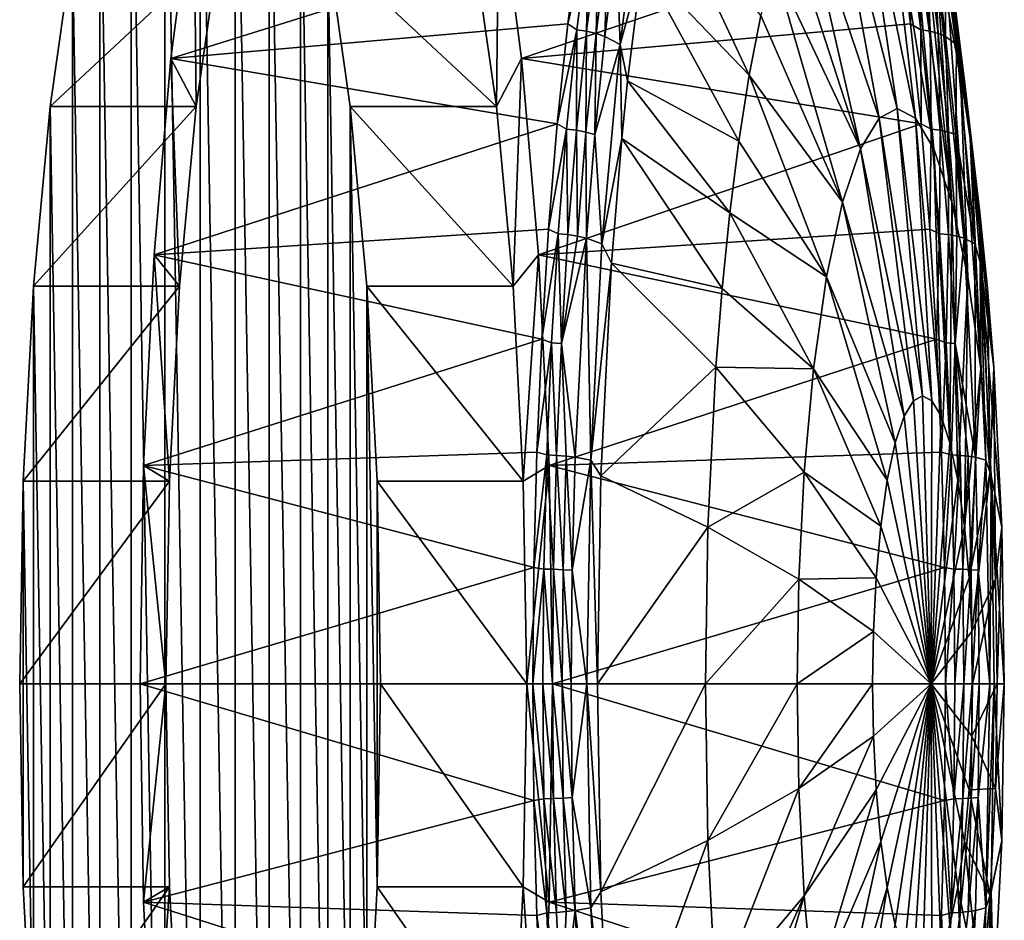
# Model space of a CAD drawing. Header units: metres. Extents: x 97 to 305, y 310 to 390.
# Tile 3 of 5: x 97 to 130, y 342 to 372. Entities that reach past the tile are written whole.
import ezdxf

# ---------------------------------------------------------------- set-up
doc = ezdxf.new("R2010")
doc.units = ezdxf.units.M

msp = doc.modelspace()

# ---------------------------------------------------------------- linework, layer by layer
at = {"layer": 'None'}
for points in [[(101.975983, 384.327484, -96.275574), (103.161682, 385, -103), (103.161682, 315, -103)], [(103.161682, 385, -103), (104.347374, 315.672516, -109.724426), (103.161682, 315, -103)], [(103.161682, 385, -103), (104.347374, 384.327484, -109.724426), (104.347374, 315.672516, -109.724426)], [(100.835846, 382.335785, -89.809563), (101.975983, 384.327484, -96.275574), (101.975983, 315.672516, -96.275574)], [(101.975983, 384.327484, -96.275574), (103.161682, 315, -103), (101.975983, 315.672516, -96.275574)], [(104.347374, 384.327484, -109.724426), (105.487511, 317.664215, -116.190437), (104.347374, 315.672516, -109.724426)], [(104.347374, 384.327484, -109.724426), (105.487511, 382.335785, -116.190437), (105.487511, 317.664215, -116.190437)], [(99.785095, 379.10144, -83.850456), (100.835846, 382.335785, -89.809563), (100.835846, 317.664215, -89.809563)], [(100.835846, 382.335785, -89.809563), (101.975983, 315.672516, -96.275574), (100.835846, 317.664215, -89.809563)], [(105.487511, 382.335785, -116.190437), (106.538261, 320.89856, -122.149544), (105.487511, 317.664215, -116.190437)], [(105.487511, 382.335785, -116.190437), (106.538261, 379.10144, -122.149544), (106.538261, 320.89856, -122.149544)], [(128.774582, 370.495148, -119.295067), (127.442863, 379.868835, -123.342728), (128.388, 372.502197, -117.102623)], [(128.774582, 370.495148, -119.295067), (127.955963, 377.204895, -126.252663), (127.442863, 379.868835, -123.342728)], [(98.864105, 374.748749, -78.627251), (99.785095, 379.10144, -83.850456), (99.785095, 320.89856, -83.850456)], [(99.785095, 379.10144, -83.850456), (100.835846, 317.664215, -89.809563), (99.785095, 320.89856, -83.850456)], [(106.538261, 379.10144, -122.149544), (107.459251, 325.251251, -127.372749), (106.538261, 320.89856, -122.149544)], [(106.538261, 379.10144, -122.149544), (107.459251, 374.748749, -127.372749), (107.459251, 325.251251, -127.372749)], [(126.640305, 369.374969, -98.860085), (125.215637, 378.984497, -99.11129), (124.299805, 378.50061, -93.917305)], [(127.252502, 369.051514, -102.332054), (125.215637, 378.984497, -99.11129), (126.640305, 369.374969, -98.860085)], [(127.252502, 369.051514, -102.332054), (126.131477, 378.50061, -104.305275), (125.215637, 378.984497, -99.11129)], [(124.299805, 378.50061, -93.917305), (123.362984, 376.949463, -88.60434), (126.028099, 369.051514, -95.388115)], [(124.299805, 378.50061, -93.917305), (126.028099, 369.051514, -95.388115), (126.640305, 369.374969, -98.860085)], [(127.878731, 368.014618, -105.88356), (127.068298, 376.949463, -109.618248), (126.131477, 378.50061, -104.305275)], [(127.878731, 368.014618, -105.88356), (126.131477, 378.50061, -104.305275), (127.252502, 369.051514, -102.332054)], [(118.507805, 377.204895, -72.669495), (118.045219, 374.250061, -70.046036), (121.6567, 370.495148, -78.927521)], [(122.043282, 372.502197, -81.119957), (118.507805, 377.204895, -72.669495), (121.6567, 370.495148, -78.927521)], [(129.123108, 368.26889, -121.271645), (127.955963, 377.204895, -126.252663), (128.774582, 370.495148, -119.295067)], [(128.418549, 374.250061, -128.876129), (127.955963, 377.204895, -126.252663), (129.123108, 368.26889, -121.271645)], [(102.180168, 371.057281, -68.63974), (102.952614, 376.947815, -73.020493), (103.032303, 369.444946, -73.472443)], [(102.180168, 371.057281, -68.63974), (115.948997, 375.375732, -69.347839), (102.952614, 376.947815, -73.020493)], [(103.032303, 369.444946, -73.472443), (102.952614, 376.947815, -73.020493), (103.788147, 374.748749, -77.75901)], [(112.383293, 374.748749, -126.504509), (113.218819, 376.947815, -131.243027), (113.13913, 369.444946, -130.791077)], [(113.218819, 376.947815, -131.243027), (113.991264, 371.057281, -135.623779), (113.13913, 369.444946, -130.791077)], [(113.218819, 376.947815, -131.243027), (126.687546, 375.375732, -130.249176), (113.991264, 371.057281, -135.623779)], [(123.362984, 376.949463, -88.60434), (122.903961, 375.74646, -86.001114), (125.401878, 368.014618, -91.836609)], [(123.362984, 376.949463, -88.60434), (125.401878, 368.014618, -91.836609), (126.028099, 369.051514, -95.388115)], [(128.481354, 366.216766, -109.301186), (127.068298, 376.949463, -109.618248), (127.878731, 368.014618, -105.88356)], [(127.527321, 375.74646, -112.221474), (127.068298, 376.949463, -109.618248), (128.481354, 366.216766, -109.301186)], [(122.903961, 375.74646, -86.001114), (122.461479, 374.259888, -83.491646), (125.401878, 368.014618, -91.836609)], [(128.481354, 366.216766, -109.301186), (127.969803, 374.259888, -114.730934), (127.527321, 375.74646, -112.221474)], [(102.180168, 371.057281, -68.63974), (115.542946, 372.222809, -67.044991), (115.948997, 375.375732, -69.347839)], [(126.687546, 375.375732, -130.249176), (127.093597, 372.222809, -132.552017), (113.991264, 371.057281, -135.623779)], [(115.948997, 375.375732, -69.347839), (115.542946, 372.222809, -67.044991), (116.246384, 375.154388, -69.128754)], [(116.246384, 375.154388, -69.128754), (115.542946, 372.222809, -67.044991), (115.84803, 372.020935, -66.869576)], [(116.177773, 371.975708, -66.881065), (116.246384, 375.154388, -69.128754), (115.84803, 372.020935, -66.869576)], [(116.57531, 375.102692, -69.135605), (116.246384, 375.154388, -69.128754), (116.177773, 371.975708, -66.881065)], [(116.496933, 371.901581, -66.938866), (116.57531, 375.102692, -69.135605), (116.177773, 371.975708, -66.881065)], [(116.893127, 375.018036, -69.185799), (116.57531, 375.102692, -69.135605), (116.496933, 371.901581, -66.938866)], [(127.093597, 372.222809, -132.552017), (126.687546, 375.375732, -130.249176), (127.041931, 375.154388, -130.353333)], [(127.093597, 372.222809, -132.552017), (127.041931, 375.154388, -130.353333), (127.440285, 372.020935, -132.612503)], [(127.440285, 372.020935, -132.612503), (127.041931, 375.154388, -130.353333), (127.348671, 375.102692, -130.23439)], [(127.440285, 372.020935, -132.612503), (127.348671, 375.102692, -130.23439), (127.746208, 371.975708, -132.488922)], [(127.746208, 371.975708, -132.488922), (127.348671, 375.102692, -130.23439), (127.630157, 375.018036, -130.078522)], [(116.796822, 371.800842, -67.041069), (116.893127, 375.018036, -69.185799), (116.496933, 371.901581, -66.938866)], [(117.191193, 374.902954, -69.277664), (116.893127, 375.018036, -69.185799), (116.796822, 371.800842, -67.041069)], [(117.307281, 371.530792, -67.366676), (117.191193, 374.902954, -69.277664), (116.796822, 371.800842, -67.041069)], [(117.696762, 374.594482, -69.575569), (117.191193, 374.902954, -69.277664), (117.307281, 371.530792, -67.366676)], [(127.746208, 371.975708, -132.488922), (127.630157, 375.018036, -130.078522), (128.026352, 371.901581, -132.325455)], [(128.026352, 371.901581, -132.325455), (127.630157, 375.018036, -130.078522), (127.878822, 374.902954, -129.890259)], [(128.026352, 371.901581, -132.325455), (127.878822, 374.902954, -129.890259), (128.273193, 371.800842, -132.126846)], [(128.273193, 371.800842, -132.126846), (127.878822, 374.902954, -129.890259), (128.252014, 374.594482, -129.437393)], [(103.032303, 369.444946, -73.472443), (103.788147, 374.748749, -77.75901), (98.108269, 369.444946, -74.340683)], [(103.788147, 374.748749, -77.75901), (98.864105, 374.748749, -78.627251), (98.108269, 369.444946, -74.340683)], [(98.108269, 369.444946, -74.340683), (98.864105, 374.748749, -78.627251), (98.864105, 325.251251, -78.627251)], [(98.864105, 374.748749, -78.627251), (99.785095, 320.89856, -83.850456), (98.864105, 325.251251, -78.627251)], [(112.383293, 374.748749, -126.504509), (113.13913, 369.444946, -130.791077), (107.459251, 374.748749, -127.372749)], [(113.13913, 369.444946, -130.791077), (108.215088, 369.444946, -131.659317), (107.459251, 374.748749, -127.372749)], [(107.459251, 374.748749, -127.372749), (108.215088, 330.555054, -131.659317), (107.459251, 325.251251, -127.372749)], [(107.459251, 374.748749, -127.372749), (108.215088, 369.444946, -131.659317), (108.215088, 330.555054, -131.659317)], [(118.045219, 374.250061, -70.046036), (117.696762, 374.594482, -69.575569), (117.307281, 371.530792, -67.366676)], [(128.418549, 374.250061, -128.876129), (128.64151, 371.530792, -131.646286), (128.252014, 374.594482, -129.437393)], [(128.252014, 374.594482, -129.437393), (128.64151, 371.530792, -131.646286), (128.273193, 371.800842, -132.126846)], [(117.307281, 371.530792, -67.366676), (117.557526, 370.307709, -67.28019), (118.045219, 374.250061, -70.046036)], [(118.045219, 374.250061, -70.046036), (117.557526, 370.307709, -67.28019), (121.308174, 368.26889, -76.950943)], [(121.6567, 370.495148, -78.927521), (118.045219, 374.250061, -70.046036), (121.308174, 368.26889, -76.950943)], [(122.461479, 374.259888, -83.491646), (122.043282, 372.502197, -81.119957), (124.799255, 366.216766, -88.418983)], [(125.401878, 368.014618, -91.836609), (122.461479, 374.259888, -83.491646), (124.799255, 366.216766, -88.418983)], [(129.019318, 363.700165, -112.352119), (127.969803, 374.259888, -114.730934), (128.481354, 366.216766, -109.301186)], [(128.388, 372.502197, -117.102623), (127.969803, 374.259888, -114.730934), (129.019318, 363.700165, -112.352119)], [(128.90625, 370.307709, -131.641968), (128.418549, 374.250061, -128.876129), (129.428329, 365.860596, -123.002625)], [(128.418549, 374.250061, -128.876129), (129.123108, 368.26889, -121.271645), (129.428329, 365.860596, -123.002625)], [(128.418549, 374.250061, -128.876129), (128.90625, 370.307709, -131.641968), (128.64151, 371.530792, -131.646286)], [(124.799255, 366.216766, -88.418983), (122.043282, 372.502197, -81.119957), (121.6567, 370.495148, -78.927521)], [(129.019318, 363.700165, -112.352119), (128.774582, 370.495148, -119.295067), (128.388, 372.502197, -117.102623)], [(115.192513, 368.855865, -65.057587), (115.542946, 372.222809, -67.044991), (102.180168, 371.057281, -68.63974)], [(113.991264, 371.057281, -135.623779), (127.093597, 372.222809, -132.552017), (127.444031, 368.855865, -134.539413)], [(115.84803, 372.020935, -66.869576), (115.542946, 372.222809, -67.044991), (115.192513, 368.855865, -65.057587)], [(127.444031, 368.855865, -134.539413), (127.093597, 372.222809, -132.552017), (127.440285, 372.020935, -132.612503)], [(115.84803, 372.020935, -66.869576), (115.192513, 368.855865, -65.057587), (115.505714, 368.678986, -64.928215)], [(115.505714, 368.678986, -64.928215), (115.836159, 368.640594, -64.943703), (115.84803, 372.020935, -66.869576)], [(115.836159, 368.640594, -64.943703), (116.177773, 371.975708, -66.881065), (115.84803, 372.020935, -66.869576)], [(115.836159, 368.640594, -64.943703), (116.156471, 368.577728, -65.008026), (116.177773, 371.975708, -66.881065)], [(116.156471, 368.577728, -65.008026), (116.496933, 371.901581, -66.938866), (116.177773, 371.975708, -66.881065)], [(116.457924, 368.492279, -65.119118), (116.496933, 371.901581, -66.938866), (116.156471, 368.577728, -65.008026)], [(116.796822, 371.800842, -67.041069), (116.496933, 371.901581, -66.938866), (116.457924, 368.492279, -65.119118)], [(116.457924, 368.492279, -65.119118), (117.307281, 371.530792, -67.366676), (116.796822, 371.800842, -67.041069)], [(127.444031, 368.855865, -134.539413), (127.440285, 372.020935, -132.612503), (127.7826, 368.678986, -134.553864)], [(127.7826, 368.678986, -134.553864), (127.440285, 372.020935, -132.612503), (127.746208, 371.975708, -132.488922)], [(127.7826, 368.678986, -134.553864), (127.746208, 371.975708, -132.488922), (128.087814, 368.640594, -134.4263)], [(128.087814, 368.640594, -134.4263), (127.746208, 371.975708, -132.488922), (128.026352, 371.901581, -132.325455)], [(128.087814, 368.640594, -134.4263), (128.026352, 371.901581, -132.325455), (128.366806, 368.577728, -134.256287)], [(128.366806, 368.577728, -134.256287), (128.026352, 371.901581, -132.325455), (128.273193, 371.800842, -132.126846)], [(128.64151, 371.530792, -131.646286), (128.612091, 368.492279, -134.048798), (128.273193, 371.800842, -132.126846)], [(128.273193, 371.800842, -132.126846), (128.612091, 368.492279, -134.048798), (128.366806, 368.577728, -134.256287)], [(116.694672, 364.819702, -63.892429), (117.307281, 371.530792, -67.366676), (116.457924, 368.492279, -65.119118)], [(116.694672, 364.819702, -63.892429), (117.36055, 368.357086, -66.163094), (117.307281, 371.530792, -67.366676)], [(117.36055, 368.357086, -66.163094), (117.557526, 370.307709, -67.28019), (117.307281, 371.530792, -67.366676)], [(128.64151, 371.530792, -131.646286), (129.254105, 364.819702, -135.120544), (128.612091, 368.492279, -134.048798)], [(128.90625, 370.307709, -131.641968), (129.103226, 368.357086, -132.759064), (128.64151, 371.530792, -131.646286)], [(128.64151, 371.530792, -131.646286), (129.103226, 368.357086, -132.759064), (129.254105, 364.819702, -135.120544)], [(101.608833, 364.449677, -65.399521), (102.180168, 371.057281, -68.63974), (102.470665, 363.393921, -70.287231)], [(101.608833, 364.449677, -65.399521), (115.192513, 368.855865, -65.057587), (102.180168, 371.057281, -68.63974)], [(102.470665, 363.393921, -70.287231), (102.180168, 371.057281, -68.63974), (103.032303, 369.444946, -73.472443)], [(113.13913, 369.444946, -130.791077), (113.991264, 371.057281, -135.623779), (113.700768, 363.393921, -133.976288)], [(113.991264, 371.057281, -135.623779), (114.562599, 364.449677, -138.863998), (113.700768, 363.393921, -133.976288)], [(113.991264, 371.057281, -135.623779), (127.444031, 368.855865, -134.539413), (114.562599, 364.449677, -138.863998)], [(124.261292, 363.700165, -85.36805), (121.6567, 370.495148, -78.927521), (121.308174, 368.26889, -76.950943)], [(121.6567, 370.495148, -78.927521), (124.261292, 363.700165, -85.36805), (124.799255, 366.216766, -88.418983)], [(129.456314, 360.602173, -114.830475), (128.774582, 370.495148, -119.295067), (129.019318, 363.700165, -112.352119)], [(129.456314, 360.602173, -114.830475), (129.123108, 368.26889, -121.271645), (128.774582, 370.495148, -119.295067)], [(117.557526, 370.307709, -67.28019), (117.36055, 368.357086, -66.163094), (121.002953, 365.860596, -75.219955)], [(121.308174, 368.26889, -76.950943), (117.557526, 370.307709, -67.28019), (121.002953, 365.860596, -75.219955)], [(129.103226, 368.357086, -132.759064), (128.90625, 370.307709, -131.641968), (129.686462, 363.312439, -124.466614)], [(128.90625, 370.307709, -131.641968), (129.428329, 365.860596, -123.002625), (129.686462, 363.312439, -124.466614)], [(102.470665, 363.393921, -70.287231), (103.032303, 369.444946, -73.472443), (97.546631, 363.393921, -71.155472)], [(103.032303, 369.444946, -73.472443), (98.108269, 369.444946, -74.340683), (97.546631, 363.393921, -71.155472)], [(97.546631, 363.393921, -71.155472), (98.108269, 369.444946, -74.340683), (98.108269, 330.555054, -74.340683)], [(98.108269, 369.444946, -74.340683), (98.864105, 325.251251, -78.627251), (98.108269, 330.555054, -74.340683)], [(113.13913, 369.444946, -130.791077), (113.700768, 363.393921, -133.976288), (108.215088, 369.444946, -131.659317)], [(113.700768, 363.393921, -133.976288), (108.776726, 363.393921, -134.844528), (108.215088, 369.444946, -131.659317)], [(108.215088, 369.444946, -131.659317), (108.776726, 336.606079, -134.844528), (108.215088, 330.555054, -131.659317)], [(108.215088, 369.444946, -131.659317), (108.776726, 363.393921, -134.844528), (108.776726, 336.606079, -134.844528)], [(126.028099, 369.051514, -95.388115), (127.496735, 359.696136, -98.709076), (126.640305, 369.374969, -98.860085)], [(127.803108, 359.534271, -100.446609), (127.252502, 369.051514, -102.332054), (126.640305, 369.374969, -98.860085)], [(126.640305, 369.374969, -98.860085), (127.496735, 359.696136, -98.709076), (127.803108, 359.534271, -100.446609)], [(101.608833, 364.449677, -65.399521), (114.90107, 365.307343, -63.404755), (115.192513, 368.855865, -65.057587)], [(127.444031, 368.855865, -134.539413), (127.735474, 365.307343, -136.192245), (114.562599, 364.449677, -138.863998)], [(115.192513, 368.855865, -65.057587), (114.90107, 365.307343, -63.404755), (115.505714, 368.678986, -64.928215)], [(126.028099, 369.051514, -95.388115), (125.401878, 368.014618, -91.836609), (127.190361, 359.534271, -96.971535)], [(126.028099, 369.051514, -95.388115), (127.190361, 359.534271, -96.971535), (127.496735, 359.696136, -98.709076)], [(128.116501, 359.01535, -102.223953), (127.252502, 369.051514, -102.332054), (127.803108, 359.534271, -100.446609)], [(128.116501, 359.01535, -102.223953), (127.878731, 368.014618, -105.88356), (127.252502, 369.051514, -102.332054)], [(127.735474, 365.307343, -136.192245), (127.444031, 368.855865, -134.539413), (127.7826, 368.678986, -134.553864)], [(115.505714, 368.678986, -64.928215), (114.90107, 365.307343, -63.404755), (115.221481, 365.157074, -63.316235)], [(115.221481, 365.157074, -63.316235), (115.552505, 365.125916, -63.335026), (115.505714, 368.678986, -64.928215)], [(115.552505, 365.125916, -63.335026), (115.836159, 368.640594, -64.943703), (115.505714, 368.678986, -64.928215)], [(115.552505, 365.125916, -63.335026), (115.873779, 365.074921, -63.404785), (115.836159, 368.640594, -64.943703)], [(115.873779, 365.074921, -63.404785), (116.156471, 368.577728, -65.008026), (115.836159, 368.640594, -64.943703)], [(115.873779, 365.074921, -63.404785), (116.176529, 365.005554, -63.523243), (116.156471, 368.577728, -65.008026)], [(116.176529, 365.005554, -63.523243), (116.457924, 368.492279, -65.119118), (116.156471, 368.577728, -65.008026)], [(116.176529, 365.005554, -63.523243), (116.694672, 364.819702, -63.892429), (116.457924, 368.492279, -65.119118)], [(127.735474, 365.307343, -136.192245), (127.7826, 368.678986, -134.553864), (128.066833, 365.157074, -136.165848)], [(128.066833, 365.157074, -136.165848), (127.7826, 368.678986, -134.553864), (128.087814, 368.640594, -134.4263)], [(128.066833, 365.157074, -136.165848), (128.087814, 368.640594, -134.4263), (128.371475, 365.125916, -136.034973)], [(128.371475, 365.125916, -136.034973), (128.087814, 368.640594, -134.4263), (128.366806, 368.577728, -134.256287)], [(128.612091, 368.492279, -134.048798), (128.649506, 365.074921, -135.859543), (128.366806, 368.577728, -134.256287)], [(128.366806, 368.577728, -134.256287), (128.649506, 365.074921, -135.859543), (128.371475, 365.125916, -136.034973)], [(128.612091, 368.492279, -134.048798), (129.254105, 364.819702, -135.120544), (128.893478, 365.005554, -135.644669)], [(128.649506, 365.074921, -135.859543), (128.612091, 368.492279, -134.048798), (128.893478, 365.005554, -135.644669)], [(117.020081, 364.161591, -64.232193), (117.36055, 368.357086, -66.163094), (116.694672, 364.819702, -63.892429)], [(117.36055, 368.357086, -66.163094), (117.020081, 364.161591, -64.232193), (120.744812, 363.312439, -73.755966)], [(121.002953, 365.860596, -75.219955), (117.36055, 368.357086, -66.163094), (120.744812, 363.312439, -73.755966)], [(121.002953, 365.860596, -75.219955), (124.261292, 363.700165, -85.36805), (121.308174, 368.26889, -76.950943)], [(129.443695, 364.161591, -134.689972), (129.103226, 368.357086, -132.759064), (129.89537, 360.669037, -125.651321)], [(129.103226, 368.357086, -132.759064), (129.686462, 363.312439, -124.466614), (129.89537, 360.669037, -125.651321)], [(129.103226, 368.357086, -132.759064), (129.443695, 364.161591, -134.689972), (129.254105, 364.819702, -135.120544)], [(129.428329, 365.860596, -123.002625), (129.123108, 368.26889, -121.271645), (129.456314, 360.602173, -114.830475)], [(125.401878, 368.014618, -91.836609), (124.799255, 366.216766, -88.418983), (126.876968, 359.01535, -95.194199)], [(125.401878, 368.014618, -91.836609), (126.876968, 359.01535, -95.194199), (127.190361, 359.534271, -96.971535)], [(128.418076, 358.115631, -103.934288), (128.481354, 366.216766, -109.301186), (127.878731, 368.014618, -105.88356)], [(128.418076, 358.115631, -103.934288), (127.878731, 368.014618, -105.88356), (128.116501, 359.01535, -102.223953)], [(124.261292, 363.700165, -85.36805), (126.575386, 358.115631, -93.483856), (124.799255, 366.216766, -88.418983)], [(124.799255, 366.216766, -88.418983), (126.575386, 358.115631, -93.483856), (126.876968, 359.01535, -95.194199)], [(128.687302, 356.856201, -105.461121), (128.481354, 366.216766, -109.301186), (128.418076, 358.115631, -103.934288)], [(128.687302, 356.856201, -105.461121), (129.019318, 363.700165, -112.352119), (128.481354, 366.216766, -109.301186)], [(123.824295, 360.602173, -82.889694), (121.002953, 365.860596, -75.219955), (120.744812, 363.312439, -73.755966)], [(124.261292, 363.700165, -85.36805), (121.002953, 365.860596, -75.219955), (123.824295, 360.602173, -82.889694)], [(129.686462, 363.312439, -124.466614), (129.428329, 365.860596, -123.002625), (129.768509, 357.131836, -116.601021)], [(129.768509, 357.131836, -116.601021), (129.428329, 365.860596, -123.002625), (129.456314, 360.602173, -114.830475)], [(114.671432, 361.611389, -62.102413), (114.90107, 365.307343, -63.404755), (101.608833, 364.449677, -65.399521)], [(114.562599, 364.449677, -138.863998), (127.735474, 365.307343, -136.192245), (127.965111, 361.611389, -137.494598)], [(114.90107, 365.307343, -63.404755), (114.671432, 361.611389, -62.102413), (115.221481, 365.157074, -63.316235)], [(115.221481, 365.157074, -63.316235), (114.671432, 361.611389, -62.102413), (114.997307, 361.486542, -62.044888)], [(114.997307, 361.486542, -62.044888), (115.328796, 361.462921, -62.066292), (115.221481, 365.157074, -63.316235)], [(115.328796, 361.462921, -62.066292), (115.552505, 365.125916, -63.335026), (115.221481, 365.157074, -63.316235)], [(127.965111, 361.611389, -137.494598), (127.735474, 365.307343, -136.192245), (128.066833, 365.157074, -136.165848)], [(127.965111, 361.611389, -137.494598), (128.066833, 365.157074, -136.165848), (128.291, 361.486542, -137.437195)], [(128.291, 361.486542, -137.437195), (128.066833, 365.157074, -136.165848), (128.371475, 365.125916, -136.034973)], [(115.552505, 365.125916, -63.335026), (115.328796, 361.462921, -62.066292), (115.873779, 365.074921, -63.404785)], [(115.328796, 361.462921, -62.066292), (116.176529, 365.005554, -63.523243), (115.873779, 365.074921, -63.404785)], [(115.328796, 361.462921, -62.066292), (115.793915, 357.631134, -61.353321), (116.176529, 365.005554, -63.523243)], [(115.793915, 357.631134, -61.353321), (116.316795, 357.536621, -61.749382), (116.176529, 365.005554, -63.523243)], [(116.176529, 365.005554, -63.523243), (116.316795, 357.536621, -61.749382), (116.694672, 364.819702, -63.892429)], [(116.316795, 357.536621, -61.749382), (117.020081, 364.161591, -64.232193), (116.694672, 364.819702, -63.892429)], [(128.371475, 365.125916, -136.034973), (128.595184, 361.462921, -137.303711), (128.291, 361.486542, -137.437195)], [(128.649506, 365.074921, -135.859543), (128.595184, 361.462921, -137.303711), (128.371475, 365.125916, -136.034973)], [(128.595184, 361.462921, -137.303711), (128.649506, 365.074921, -135.859543), (128.893478, 365.005554, -135.644669)], [(128.893478, 365.005554, -135.644669), (129.276108, 357.631134, -137.814606), (128.595184, 361.462921, -137.303711)], [(129.254105, 364.819702, -135.120544), (129.276108, 357.631134, -137.814606), (128.893478, 365.005554, -135.644669)], [(129.254105, 364.819702, -135.120544), (129.443695, 364.161591, -134.689972), (129.631989, 357.536621, -137.26358)], [(129.254105, 364.819702, -135.120544), (129.631989, 357.536621, -137.26358), (129.276108, 357.631134, -137.814606)], [(101.258057, 357.349976, -63.410179), (101.608833, 364.449677, -65.399521), (102.124809, 356.828156, -68.325783)], [(101.258057, 357.349976, -63.410179), (114.671432, 361.611389, -62.102413), (101.608833, 364.449677, -65.399521)], [(102.124809, 356.828156, -68.325783), (101.608833, 364.449677, -65.399521), (102.470665, 363.393921, -70.287231)], [(113.700768, 363.393921, -133.976288), (114.562599, 364.449677, -138.863998), (114.046623, 356.828156, -135.937729)], [(114.562599, 364.449677, -138.863998), (114.913376, 357.349976, -140.853348), (114.046623, 356.828156, -135.937729)], [(114.562599, 364.449677, -138.863998), (127.965111, 361.611389, -137.494598), (114.913376, 357.349976, -140.853348)], [(116.316795, 357.536621, -61.749382), (116.662567, 357.000977, -62.204643), (117.020081, 364.161591, -64.232193)], [(117.020081, 364.161591, -64.232193), (116.662567, 357.000977, -62.204643), (120.535919, 360.669037, -72.571266)], [(120.744812, 363.312439, -73.755966), (117.020081, 364.161591, -64.232193), (120.535919, 360.669037, -72.571266)], [(129.801208, 357.000977, -136.717514), (129.443695, 364.161591, -134.689972), (130.164719, 355.274109, -127.178917)], [(129.443695, 364.161591, -134.689972), (129.89537, 360.669037, -125.651321), (130.164719, 355.274109, -127.178917)], [(129.443695, 364.161591, -134.689972), (129.801208, 357.000977, -136.717514), (129.631989, 357.536621, -137.26358)], [(126.306168, 356.856201, -91.957024), (124.261292, 363.700165, -85.36805), (123.824295, 360.602173, -82.889694)], [(126.575386, 358.115631, -93.483856), (124.261292, 363.700165, -85.36805), (126.306168, 356.856201, -91.957024)], [(128.906006, 355.305817, -106.701408), (129.019318, 363.700165, -112.352119), (128.687302, 356.856201, -105.461121)], [(128.906006, 355.305817, -106.701408), (129.456314, 360.602173, -114.830475), (129.019318, 363.700165, -112.352119)], [(102.124809, 356.828156, -68.325783), (102.470665, 363.393921, -70.287231), (97.200775, 356.828156, -69.194023)], [(102.470665, 363.393921, -70.287231), (97.546631, 363.393921, -71.155472), (97.200775, 356.828156, -69.194023)], [(97.200775, 356.828156, -69.194023), (97.546631, 363.393921, -71.155472), (97.546631, 336.606079, -71.155472)], [(97.546631, 363.393921, -71.155472), (98.108269, 330.555054, -74.340683), (97.546631, 336.606079, -71.155472)], [(113.700768, 363.393921, -133.976288), (114.046623, 356.828156, -135.937729), (108.776726, 363.393921, -134.844528)], [(114.046623, 356.828156, -135.937729), (109.122581, 356.828156, -136.805969), (108.776726, 363.393921, -134.844528)], [(108.776726, 363.393921, -134.844528), (109.122581, 343.171844, -136.805969), (108.776726, 336.606079, -134.844528)], [(108.776726, 363.393921, -134.844528), (109.122581, 356.828156, -136.805969), (109.122581, 343.171844, -136.805969)], [(120.744812, 363.312439, -73.755966), (120.535919, 360.669037, -72.571266), (123.824295, 360.602173, -82.889694)], [(129.89537, 360.669037, -125.651321), (129.686462, 363.312439, -124.466614), (129.768509, 357.131836, -116.601021)], [(114.505806, 357.803619, -61.163105), (114.671432, 361.611389, -62.102413), (101.258057, 357.349976, -63.410179)], [(114.671432, 361.611389, -62.102413), (114.505806, 357.803619, -61.163105), (114.997307, 361.486542, -62.044888)], [(127.965111, 361.611389, -137.494598), (128.130737, 357.803619, -138.433899), (114.913376, 357.349976, -140.853348)], [(128.130737, 357.803619, -138.433899), (127.965111, 361.611389, -137.494598), (128.291, 361.486542, -137.437195)], [(114.997307, 361.486542, -62.044888), (114.505806, 357.803619, -61.163105), (114.834999, 357.708191, -61.124401)], [(114.834999, 357.708191, -61.124401), (115.166824, 357.692352, -61.147697), (114.997307, 361.486542, -62.044888)], [(115.166824, 357.692352, -61.147697), (115.328796, 361.462921, -62.066292), (114.997307, 361.486542, -62.044888)], [(115.166824, 357.692352, -61.147697), (115.489395, 357.666412, -61.224831), (115.328796, 361.462921, -62.066292)], [(115.489395, 357.666412, -61.224831), (115.793915, 357.631134, -61.353321), (115.328796, 361.462921, -62.066292)], [(128.291, 361.486542, -137.437195), (128.453308, 357.708191, -138.357681), (128.130737, 357.803619, -138.433899)], [(128.595184, 361.462921, -137.303711), (128.453308, 357.708191, -138.357681), (128.291, 361.486542, -137.437195)], [(128.595184, 361.462921, -137.303711), (128.757156, 357.692352, -138.222305), (128.453308, 357.708191, -138.357681)], [(129.276108, 357.631134, -137.814606), (129.03389, 357.666412, -138.03949), (128.595184, 361.462921, -137.303711)], [(128.595184, 361.462921, -137.303711), (129.03389, 357.666412, -138.03949), (128.757156, 357.692352, -138.222305)], [(120.535919, 360.669037, -72.571266), (116.662567, 357.000977, -62.204643), (120.266563, 355.274109, -71.043663)], [(123.5121, 357.131836, -81.119148), (120.535919, 360.669037, -72.571266), (120.266563, 355.274109, -71.043663)], [(123.824295, 360.602173, -82.889694), (120.535919, 360.669037, -72.571266), (123.5121, 357.131836, -81.119148)], [(126.087471, 355.305817, -90.716736), (123.824295, 360.602173, -82.889694), (123.5121, 357.131836, -81.119148)], [(126.306168, 356.856201, -91.957024), (123.824295, 360.602173, -82.889694), (126.087471, 355.305817, -90.716736)], [(129.062241, 353.569092, -107.587471), (129.456314, 360.602173, -114.830475), (128.906006, 355.305817, -106.701408)], [(129.768509, 357.131836, -116.601021), (129.456314, 360.602173, -114.830475), (129.062241, 353.569092, -107.587471)], [(129.89537, 360.669037, -125.651321), (129.768509, 357.131836, -116.601021), (129.948563, 353.525543, -117.622162)], [(130.164719, 355.274109, -127.178917), (129.89537, 360.669037, -125.651321), (129.948563, 353.525543, -117.622162)], [(127.190361, 359.534271, -96.971535), (126.876968, 359.01535, -95.194199), (127.781876, 350, -98.658798)], [(127.190361, 359.534271, -96.971535), (127.781876, 350, -98.658798), (127.496735, 359.696136, -98.709076)], [(127.496735, 359.696136, -98.709076), (127.781876, 350, -98.658798), (127.803108, 359.534271, -100.446609)], [(127.781876, 350, -98.658798), (128.116501, 359.01535, -102.223953), (127.803108, 359.534271, -100.446609)], [(126.876968, 359.01535, -95.194199), (126.575386, 358.115631, -93.483856), (127.781876, 350, -98.658798)], [(127.781876, 350, -98.658798), (128.418076, 358.115631, -103.934288), (128.116501, 359.01535, -102.223953)], [(127.781876, 350, -98.658798), (126.575386, 358.115631, -93.483856), (126.306168, 356.856201, -91.957024)], [(127.781876, 350, -98.658798), (128.687302, 356.856201, -105.461121), (128.418076, 358.115631, -103.934288)], [(114.405792, 353.920685, -60.595879), (114.505806, 357.803619, -61.163105), (101.258057, 357.349976, -63.410179)], [(114.505806, 357.803619, -61.163105), (114.405792, 353.920685, -60.595879), (114.834999, 357.708191, -61.124401)], [(114.834999, 357.708191, -61.124401), (114.405792, 353.920685, -60.595879), (114.736328, 353.865021, -60.564777)], [(114.736328, 353.865021, -60.564777), (115.068352, 353.857086, -60.589226), (114.834999, 357.708191, -61.124401)], [(115.068352, 353.857086, -60.589226), (115.166824, 357.692352, -61.147697), (114.834999, 357.708191, -61.124401)], [(114.913376, 357.349976, -140.853348), (128.130737, 357.803619, -138.433899), (128.230743, 353.920685, -139.001129)], [(115.068352, 353.857086, -60.589226), (115.391251, 353.844086, -60.66824), (115.166824, 357.692352, -61.147697)], [(115.391251, 353.844086, -60.66824), (115.489395, 357.666412, -61.224831), (115.166824, 357.692352, -61.147697)], [(115.391251, 353.844086, -60.66824), (115.696228, 353.826385, -60.79929), (115.489395, 357.666412, -61.224831)], [(115.696228, 353.826385, -60.79929), (115.793915, 357.631134, -61.353321), (115.489395, 357.666412, -61.224831)], [(115.696228, 353.826385, -60.79929), (116.316795, 357.536621, -61.749382), (115.793915, 357.631134, -61.353321)], [(116.187775, 350, -61.017654), (116.316795, 357.536621, -61.749382), (115.696228, 353.826385, -60.79929)], [(116.187775, 350, -61.017654), (116.551025, 350, -61.57206), (116.316795, 357.536621, -61.749382)], [(116.551025, 350, -61.57206), (116.662567, 357.000977, -62.204643), (116.316795, 357.536621, -61.749382)], [(128.453308, 357.708191, -138.357681), (128.230743, 353.920685, -139.001129), (128.130737, 357.803619, -138.433899)], [(128.453308, 357.708191, -138.357681), (128.551987, 353.865021, -138.917297), (128.230743, 353.920685, -139.001129)], [(128.757156, 357.692352, -138.222305), (128.551987, 353.865021, -138.917297), (128.453308, 357.708191, -138.357681)], [(128.757156, 357.692352, -138.222305), (128.855621, 353.857086, -138.780777), (128.551987, 353.865021, -138.917297)], [(129.03389, 357.666412, -138.03949), (128.855621, 353.857086, -138.780777), (128.757156, 357.692352, -138.222305)], [(129.03389, 357.666412, -138.03949), (129.132034, 353.844086, -138.596085), (128.855621, 353.857086, -138.780777)], [(129.03389, 357.666412, -138.03949), (129.276108, 357.631134, -137.814606), (129.132034, 353.844086, -138.596085)], [(129.276108, 357.631134, -137.814606), (129.373795, 353.826385, -138.368622), (129.132034, 353.844086, -138.596085)], [(129.631989, 357.536621, -137.26358), (129.373795, 353.826385, -138.368622), (129.276108, 357.631134, -137.814606)], [(129.631989, 357.536621, -137.26358), (129.761017, 350, -137.995316), (129.373795, 353.826385, -138.368622)], [(129.631989, 357.536621, -137.26358), (129.801208, 357.000977, -136.717514), (129.761017, 350, -137.995316)], [(101.139793, 350, -62.739449), (101.258057, 357.349976, -63.410179), (102.008034, 350, -67.66349)], [(114.405792, 353.920685, -60.595879), (101.258057, 357.349976, -63.410179), (101.139793, 350, -62.739449)], [(102.008034, 350, -67.66349), (101.258057, 357.349976, -63.410179), (102.124809, 356.828156, -68.325783)], [(114.046623, 356.828156, -135.937729), (114.913376, 357.349976, -140.853348), (114.163406, 350, -136.600037)], [(114.913376, 357.349976, -140.853348), (115.031647, 350, -141.524063), (114.163406, 350, -136.600037)], [(115.031647, 350, -141.524063), (114.913376, 357.349976, -140.853348), (128.230743, 353.920685, -139.001129)], [(116.662567, 357.000977, -62.204643), (116.551025, 350, -61.57206), (120.266563, 355.274109, -71.043663)], [(120.266563, 355.274109, -71.043663), (123.332047, 353.525543, -80.098007), (123.5121, 357.131836, -81.119148)], [(123.332047, 353.525543, -80.098007), (125.931236, 353.569092, -89.830673), (123.5121, 357.131836, -81.119148)], [(123.5121, 357.131836, -81.119148), (125.931236, 353.569092, -89.830673), (126.087471, 355.305817, -90.716736)], [(127.781876, 350, -98.658798), (126.306168, 356.856201, -91.957024), (126.087471, 355.305817, -90.716736)], [(127.781876, 350, -98.658798), (128.906006, 355.305817, -106.701408), (128.687302, 356.856201, -105.461121)], [(129.768509, 357.131836, -116.601021), (129.062241, 353.569092, -107.587471), (129.152344, 351.764343, -108.098495)], [(129.948563, 353.525543, -117.622162), (129.768509, 357.131836, -116.601021), (129.152344, 351.764343, -108.098495)], [(129.801208, 357.000977, -136.717514), (129.912735, 350, -137.350098), (129.761017, 350, -137.995316)], [(129.912735, 350, -137.350098), (129.801208, 357.000977, -136.717514), (130.248749, 350, -127.655457)], [(129.801208, 357.000977, -136.717514), (130.164719, 355.274109, -127.178917), (130.248749, 350, -127.655457)], [(102.008034, 350, -67.66349), (102.124809, 356.828156, -68.325783), (97.083992, 350, -68.531731)], [(102.124809, 356.828156, -68.325783), (97.200775, 356.828156, -69.194023), (97.083992, 350, -68.531731)], [(97.083992, 350, -68.531731), (97.200775, 356.828156, -69.194023), (97.200775, 343.171844, -69.194023)], [(97.200775, 356.828156, -69.194023), (97.546631, 336.606079, -71.155472), (97.200775, 343.171844, -69.194023)], [(114.046623, 356.828156, -135.937729), (114.163406, 350, -136.600037), (109.122581, 356.828156, -136.805969)], [(114.163406, 350, -136.600037), (109.239365, 350, -137.468277), (109.122581, 356.828156, -136.805969)], [(109.122581, 356.828156, -136.805969), (109.239365, 350, -137.468277), (109.122581, 343.171844, -136.805969)], [(120.266563, 355.274109, -71.043663), (116.551025, 350, -61.57206), (120.182533, 350, -70.567131)], [(120.266563, 355.274109, -71.043663), (120.182533, 350, -70.567131), (123.332047, 353.525543, -80.098007)], [(125.931236, 353.569092, -89.830673), (127.781876, 350, -98.658798), (126.087471, 355.305817, -90.716736)], [(127.781876, 350, -98.658798), (129.062241, 353.569092, -107.587471), (128.906006, 355.305817, -106.701408)], [(130.164719, 355.274109, -127.178917), (129.948563, 353.525543, -117.622162), (130.00473, 350, -117.940704)], [(130.248749, 350, -127.655457), (130.164719, 355.274109, -127.178917), (130.00473, 350, -117.940704)], [(114.372345, 350, -60.406193), (114.405792, 353.920685, -60.595879), (101.139793, 350, -62.739449)], [(114.405792, 353.920685, -60.595879), (114.372345, 350, -60.406193), (114.736328, 353.865021, -60.564777)], [(128.264191, 350, -139.190811), (115.031647, 350, -141.524063), (128.230743, 353.920685, -139.001129)], [(128.551987, 353.865021, -138.917297), (128.264191, 350, -139.190811), (128.230743, 353.920685, -139.001129)], [(114.736328, 353.865021, -60.564777), (114.372345, 350, -60.406193), (114.703514, 350, -60.375874)], [(114.703514, 350, -60.375874), (115.035133, 350, -60.400848), (114.736328, 353.865021, -60.564777)], [(115.035133, 350, -60.400848), (115.068352, 353.857086, -60.589226), (114.736328, 353.865021, -60.564777)], [(115.035133, 350, -60.400848), (115.358032, 350, -60.480431), (115.068352, 353.857086, -60.589226)], [(115.358032, 350, -60.480431), (115.391251, 353.844086, -60.66824), (115.068352, 353.857086, -60.589226)], [(115.358032, 350, -60.480431), (115.663277, 350, -60.612415), (115.391251, 353.844086, -60.66824)], [(115.663277, 350, -60.612415), (115.696228, 353.826385, -60.79929), (115.391251, 353.844086, -60.66824)], [(115.663277, 350, -60.612415), (116.187775, 350, -61.017654), (115.696228, 353.826385, -60.79929)], [(125.841125, 351.764343, -89.319649), (125.931236, 353.569092, -89.830673), (123.332047, 353.525543, -80.098007)], [(125.841125, 351.764343, -89.319649), (127.781876, 350, -98.658798), (125.931236, 353.569092, -89.830673)], [(129.152344, 351.764343, -108.098495), (129.062241, 353.569092, -107.587471), (127.781876, 350, -98.658798)], [(128.58577, 350, -139.106033), (128.264191, 350, -139.190811), (128.551987, 353.865021, -138.917297)], [(128.855621, 353.857086, -138.780777), (128.58577, 350, -139.106033), (128.551987, 353.865021, -138.917297)], [(128.88884, 350, -138.969147), (128.58577, 350, -139.106033), (128.855621, 353.857086, -138.780777)], [(129.132034, 353.844086, -138.596085), (128.88884, 350, -138.969147), (128.855621, 353.857086, -138.780777)], [(129.165054, 350, -138.783936), (128.88884, 350, -138.969147), (129.132034, 353.844086, -138.596085)], [(129.373795, 353.826385, -138.368622), (129.165054, 350, -138.783936), (129.132034, 353.844086, -138.596085)], [(129.373795, 353.826385, -138.368622), (129.406738, 350, -138.555496), (129.165054, 350, -138.783936)], [(129.761017, 350, -137.995316), (129.406738, 350, -138.555496), (129.373795, 353.826385, -138.368622)], [(120.182533, 350, -70.567131), (123.275879, 350, -79.779465), (123.332047, 353.525543, -80.098007)], [(123.332047, 353.525543, -80.098007), (123.275879, 350, -79.779465), (125.841125, 351.764343, -89.319649)], [(129.948563, 353.525543, -117.622162), (129.152344, 351.764343, -108.098495), (129.18045, 350, -108.257912)], [(130.00473, 350, -117.940704), (129.948563, 353.525543, -117.622162), (129.18045, 350, -108.257912)], [(123.275879, 350, -79.779465), (125.813019, 350, -89.160233), (125.841125, 351.764343, -89.319649)], [(125.841125, 351.764343, -89.319649), (125.813019, 350, -89.160233), (127.781876, 350, -98.658798)], [(129.18045, 350, -108.257912), (129.152344, 351.764343, -108.098495), (127.781876, 350, -98.658798)], [(97.083992, 350, -68.531731), (97.200775, 343.171844, -69.194023), (102.008034, 350, -67.66349)], [(97.200775, 343.171844, -69.194023), (102.124809, 343.171844, -68.325783), (102.008034, 350, -67.66349)], [(101.258057, 342.650024, -63.410179), (101.139793, 350, -62.739449), (102.008034, 350, -67.66349)], [(114.372345, 350, -60.406193), (101.139793, 350, -62.739449), (114.405792, 346.079315, -60.595879)], [(101.139793, 350, -62.739449), (101.258057, 342.650024, -63.410179), (114.405792, 346.079315, -60.595879)], [(102.124809, 343.171844, -68.325783), (101.258057, 342.650024, -63.410179), (102.008034, 350, -67.66349)], [(109.122581, 343.171844, -136.805969), (109.239365, 350, -137.468277), (114.046623, 343.171844, -135.937729)], [(109.239365, 350, -137.468277), (114.163406, 350, -136.600037), (114.046623, 343.171844, -135.937729)], [(114.163406, 350, -136.600037), (114.913376, 342.650024, -140.853348), (114.046623, 343.171844, -135.937729)], [(114.163406, 350, -136.600037), (115.031647, 350, -141.524063), (114.913376, 342.650024, -140.853348)], [(114.703514, 350, -60.375874), (114.372345, 350, -60.406193), (114.736328, 346.134979, -60.564777)], [(114.736328, 346.134979, -60.564777), (114.372345, 350, -60.406193), (114.405792, 346.079315, -60.595879)], [(115.035133, 350, -60.400848), (114.703514, 350, -60.375874), (115.068352, 346.142914, -60.589226)], [(115.068352, 346.142914, -60.589226), (114.703514, 350, -60.375874), (114.736328, 346.134979, -60.564777)], [(114.913376, 342.650024, -140.853348), (115.031647, 350, -141.524063), (128.230743, 346.079315, -139.001129)], [(128.230743, 346.079315, -139.001129), (115.031647, 350, -141.524063), (128.264191, 350, -139.190811)], [(115.358032, 350, -60.480431), (115.035133, 350, -60.400848), (115.391251, 346.155914, -60.66824)], [(115.391251, 346.155914, -60.66824), (115.035133, 350, -60.400848), (115.068352, 346.142914, -60.589226)], [(115.696228, 346.173615, -60.79929), (115.663277, 350, -60.612415), (115.358032, 350, -60.480431)], [(115.696228, 346.173615, -60.79929), (115.358032, 350, -60.480431), (115.391251, 346.155914, -60.66824)], [(116.187775, 350, -61.017654), (115.663277, 350, -60.612415), (115.696228, 346.173615, -60.79929)], [(116.316795, 342.463379, -61.749382), (116.187775, 350, -61.017654), (115.696228, 346.173615, -60.79929)], [(116.551025, 350, -61.57206), (116.187775, 350, -61.017654), (116.662567, 342.999023, -62.204643)], [(116.187775, 350, -61.017654), (116.316795, 342.463379, -61.749382), (116.662567, 342.999023, -62.204643)], [(116.551025, 350, -61.57206), (116.662567, 342.999023, -62.204643), (120.182533, 350, -70.567131)], [(116.662567, 342.999023, -62.204643), (120.266563, 344.725891, -71.043663), (120.182533, 350, -70.567131)], [(120.182533, 350, -70.567131), (120.266563, 344.725891, -71.043663), (123.275879, 350, -79.779465)], [(120.266563, 344.725891, -71.043663), (123.332047, 346.474457, -80.098007), (123.275879, 350, -79.779465)], [(123.275879, 350, -79.779465), (123.332047, 346.474457, -80.098007), (125.813019, 350, -89.160233)], [(123.332047, 346.474457, -80.098007), (125.841125, 348.235657, -89.319649), (125.813019, 350, -89.160233)], [(125.813019, 350, -89.160233), (125.841125, 348.235657, -89.319649), (127.781876, 350, -98.658798)], [(125.841125, 348.235657, -89.319649), (125.931236, 346.430908, -89.830673), (127.781876, 350, -98.658798)], [(127.781876, 350, -98.658798), (125.931236, 346.430908, -89.830673), (126.087471, 344.694183, -90.716736)], [(127.781876, 350, -98.658798), (126.087471, 344.694183, -90.716736), (126.306168, 343.143799, -91.957024)], [(127.781876, 350, -98.658798), (126.306168, 343.143799, -91.957024), (126.575386, 341.884369, -93.483856)], [(127.781876, 350, -98.658798), (126.575386, 341.884369, -93.483856), (126.876968, 340.98465, -95.194199)], [(127.781876, 350, -98.658798), (126.876968, 340.98465, -95.194199), (127.190361, 340.465729, -96.971535)], [(127.496735, 340.303864, -98.709076), (127.781876, 350, -98.658798), (127.190361, 340.465729, -96.971535)], [(127.803108, 340.465729, -100.446609), (127.781876, 350, -98.658798), (127.496735, 340.303864, -98.709076)], [(129.152344, 348.235657, -108.098495), (129.18045, 350, -108.257912), (127.781876, 350, -98.658798)], [(127.803108, 340.465729, -100.446609), (128.116501, 340.98465, -102.223953), (127.781876, 350, -98.658798)], [(128.116501, 340.98465, -102.223953), (128.418076, 341.884369, -103.934288), (127.781876, 350, -98.658798)], [(127.781876, 350, -98.658798), (128.687302, 343.143799, -105.461121), (128.906006, 344.694183, -106.701408)], [(127.781876, 350, -98.658798), (128.418076, 341.884369, -103.934288), (128.687302, 343.143799, -105.461121)], [(129.152344, 348.235657, -108.098495), (127.781876, 350, -98.658798), (129.062241, 346.430908, -107.587471)], [(129.062241, 346.430908, -107.587471), (127.781876, 350, -98.658798), (128.906006, 344.694183, -106.701408)], [(128.230743, 346.079315, -139.001129), (128.264191, 350, -139.190811), (128.551987, 346.134979, -138.917297)], [(128.551987, 346.134979, -138.917297), (128.264191, 350, -139.190811), (128.58577, 350, -139.106033)], [(128.58577, 350, -139.106033), (128.88884, 350, -138.969147), (128.551987, 346.134979, -138.917297)], [(128.88884, 350, -138.969147), (128.855621, 346.142914, -138.780777), (128.551987, 346.134979, -138.917297)], [(128.88884, 350, -138.969147), (129.165054, 350, -138.783936), (128.855621, 346.142914, -138.780777)], [(129.165054, 350, -138.783936), (129.132034, 346.155914, -138.596085), (128.855621, 346.142914, -138.780777)], [(129.165054, 350, -138.783936), (129.406738, 350, -138.555496), (129.132034, 346.155914, -138.596085)], [(129.406738, 350, -138.555496), (129.373795, 346.173615, -138.368622), (129.132034, 346.155914, -138.596085)], [(129.948563, 346.474457, -117.622162), (130.00473, 350, -117.940704), (129.152344, 348.235657, -108.098495)], [(130.00473, 350, -117.940704), (129.18045, 350, -108.257912), (129.152344, 348.235657, -108.098495)], [(129.406738, 350, -138.555496), (129.761017, 350, -137.995316), (129.373795, 346.173615, -138.368622)], [(129.761017, 350, -137.995316), (129.631989, 342.463379, -137.26358), (129.373795, 346.173615, -138.368622)], [(129.761017, 350, -137.995316), (129.912735, 350, -137.350098), (129.631989, 342.463379, -137.26358)], [(129.912735, 350, -137.350098), (129.801208, 342.999023, -136.717514), (129.631989, 342.463379, -137.26358)], [(129.801208, 342.999023, -136.717514), (129.912735, 350, -137.350098), (130.164719, 344.725891, -127.178917)], [(129.912735, 350, -137.350098), (130.248749, 350, -127.655457), (130.164719, 344.725891, -127.178917)], [(130.164719, 344.725891, -127.178917), (130.248749, 350, -127.655457), (129.948563, 346.474457, -117.622162)], [(130.248749, 350, -127.655457), (130.00473, 350, -117.940704), (129.948563, 346.474457, -117.622162)], [(123.332047, 346.474457, -80.098007), (123.5121, 342.868164, -81.119148), (125.841125, 348.235657, -89.319649)], [(123.5121, 342.868164, -81.119148), (125.931236, 346.430908, -89.830673), (125.841125, 348.235657, -89.319649)], [(129.152344, 348.235657, -108.098495), (129.062241, 346.430908, -107.587471), (129.948563, 346.474457, -117.622162)], [(120.266563, 344.725891, -71.043663), (120.535919, 339.330963, -72.571266), (123.332047, 346.474457, -80.098007)], [(120.535919, 339.330963, -72.571266), (123.5121, 342.868164, -81.119148), (123.332047, 346.474457, -80.098007)], [(123.5121, 342.868164, -81.119148), (123.824295, 339.397827, -82.889694), (125.931236, 346.430908, -89.830673)], [(125.931236, 346.430908, -89.830673), (123.824295, 339.397827, -82.889694), (126.087471, 344.694183, -90.716736)], [(129.768509, 342.868164, -116.601021), (129.062241, 346.430908, -107.587471), (128.906006, 344.694183, -106.701408)], [(129.948563, 346.474457, -117.622162), (129.062241, 346.430908, -107.587471), (129.768509, 342.868164, -116.601021)], [(130.164719, 344.725891, -127.178917), (129.948563, 346.474457, -117.622162), (129.768509, 342.868164, -116.601021)], [(114.405792, 346.079315, -60.595879), (101.258057, 342.650024, -63.410179), (114.505806, 342.196381, -61.163105)], [(114.736328, 346.134979, -60.564777), (114.405792, 346.079315, -60.595879), (114.834999, 342.291809, -61.124401)], [(114.405792, 346.079315, -60.595879), (114.505806, 342.196381, -61.163105), (114.834999, 342.291809, -61.124401)], [(115.166824, 342.307648, -61.147697), (115.068352, 346.142914, -60.589226), (114.736328, 346.134979, -60.564777)], [(114.736328, 346.134979, -60.564777), (114.834999, 342.291809, -61.124401), (115.166824, 342.307648, -61.147697)], [(128.130737, 342.196381, -138.433899), (114.913376, 342.650024, -140.853348), (128.230743, 346.079315, -139.001129)], [(115.489395, 342.333588, -61.224831), (115.391251, 346.155914, -60.66824), (115.068352, 346.142914, -60.589226)], [(115.489395, 342.333588, -61.224831), (115.068352, 346.142914, -60.589226), (115.166824, 342.307648, -61.147697)], [(115.793915, 342.368866, -61.353321), (115.696228, 346.173615, -60.79929), (115.391251, 346.155914, -60.66824)], [(115.489395, 342.333588, -61.224831), (115.793915, 342.368866, -61.353321), (115.391251, 346.155914, -60.66824)], [(116.316795, 342.463379, -61.749382), (115.696228, 346.173615, -60.79929), (115.793915, 342.368866, -61.353321)], [(128.130737, 342.196381, -138.433899), (128.230743, 346.079315, -139.001129), (128.453308, 342.291809, -138.357681)], [(128.453308, 342.291809, -138.357681), (128.230743, 346.079315, -139.001129), (128.551987, 346.134979, -138.917297)], [(128.551987, 346.134979, -138.917297), (128.855621, 346.142914, -138.780777), (128.453308, 342.291809, -138.357681)], [(128.855621, 346.142914, -138.780777), (128.757156, 342.307648, -138.222305), (128.453308, 342.291809, -138.357681)], [(128.855621, 346.142914, -138.780777), (129.132034, 346.155914, -138.596085), (128.757156, 342.307648, -138.222305)], [(129.132034, 346.155914, -138.596085), (129.03389, 342.333588, -138.03949), (128.757156, 342.307648, -138.222305)], [(129.132034, 346.155914, -138.596085), (129.373795, 346.173615, -138.368622), (129.03389, 342.333588, -138.03949)], [(129.373795, 346.173615, -138.368622), (129.276108, 342.368866, -137.814606), (129.03389, 342.333588, -138.03949)], [(129.373795, 346.173615, -138.368622), (129.631989, 342.463379, -137.26358), (129.276108, 342.368866, -137.814606)], [(116.662567, 342.999023, -62.204643), (117.020081, 335.838409, -64.232193), (120.266563, 344.725891, -71.043663)], [(117.020081, 335.838409, -64.232193), (120.535919, 339.330963, -72.571266), (120.266563, 344.725891, -71.043663)], [(126.087471, 344.694183, -90.716736), (123.824295, 339.397827, -82.889694), (124.261292, 336.299835, -85.36805)], [(126.087471, 344.694183, -90.716736), (124.261292, 336.299835, -85.36805), (126.306168, 343.143799, -91.957024)], [(128.687302, 343.143799, -105.461121), (129.456314, 339.397827, -114.830475), (128.906006, 344.694183, -106.701408)], [(128.906006, 344.694183, -106.701408), (129.456314, 339.397827, -114.830475), (129.768509, 342.868164, -116.601021)], [(129.768509, 342.868164, -116.601021), (129.89537, 339.330963, -125.651321), (130.164719, 344.725891, -127.178917)], [(129.89537, 339.330963, -125.651321), (129.801208, 342.999023, -136.717514), (130.164719, 344.725891, -127.178917)], [(97.200775, 343.171844, -69.194023), (97.546631, 336.606079, -71.155472), (102.124809, 343.171844, -68.325783)], [(97.546631, 336.606079, -71.155472), (102.470665, 336.606079, -70.287231), (102.124809, 343.171844, -68.325783)], [(101.608833, 335.550323, -65.399521), (101.258057, 342.650024, -63.410179), (102.124809, 343.171844, -68.325783)], [(102.470665, 336.606079, -70.287231), (101.608833, 335.550323, -65.399521), (102.124809, 343.171844, -68.325783)], [(108.776726, 336.606079, -134.844528), (109.122581, 343.171844, -136.805969), (113.700768, 336.606079, -133.976288)], [(109.122581, 343.171844, -136.805969), (114.046623, 343.171844, -135.937729), (113.700768, 336.606079, -133.976288)], [(114.046623, 343.171844, -135.937729), (114.562599, 335.550323, -138.863998), (113.700768, 336.606079, -133.976288)], [(114.913376, 342.650024, -140.853348), (114.562599, 335.550323, -138.863998), (114.046623, 343.171844, -135.937729)], [(116.662567, 342.999023, -62.204643), (116.316795, 342.463379, -61.749382), (117.020081, 335.838409, -64.232193)], [(126.306168, 343.143799, -91.957024), (124.261292, 336.299835, -85.36805), (124.799255, 333.783234, -88.418983)], [(126.306168, 343.143799, -91.957024), (124.799255, 333.783234, -88.418983), (126.575386, 341.884369, -93.483856)], [(128.418076, 341.884369, -103.934288), (129.019318, 336.299835, -112.352119), (128.687302, 343.143799, -105.461121)], [(128.687302, 343.143799, -105.461121), (129.019318, 336.299835, -112.352119), (129.456314, 339.397827, -114.830475)], [(129.631989, 342.463379, -137.26358), (129.801208, 342.999023, -136.717514), (129.443695, 335.838409, -134.689972)], [(129.443695, 335.838409, -134.689972), (129.801208, 342.999023, -136.717514), (129.89537, 339.330963, -125.651321)], [(101.258057, 342.650024, -63.410179), (114.671432, 338.388611, -62.102413), (114.505806, 342.196381, -61.163105)], [(101.258057, 342.650024, -63.410179), (101.608833, 335.550323, -65.399521), (114.671432, 338.388611, -62.102413)], [(114.562599, 335.550323, -138.863998), (114.913376, 342.650024, -140.853348), (127.965111, 338.388611, -137.494598)], [(114.913376, 342.650024, -140.853348), (128.130737, 342.196381, -138.433899), (127.965111, 338.388611, -137.494598)], [(120.535919, 339.330963, -72.571266), (120.744812, 336.687561, -73.755966), (123.5121, 342.868164, -81.119148)], [(120.744812, 336.687561, -73.755966), (121.002953, 334.139404, -75.219955), (123.5121, 342.868164, -81.119148)], [(123.5121, 342.868164, -81.119148), (121.002953, 334.139404, -75.219955), (123.824295, 339.397827, -82.889694)], [(129.456314, 339.397827, -114.830475), (129.89537, 339.330963, -125.651321), (129.768509, 342.868164, -116.601021)], [(114.834999, 342.291809, -61.124401), (114.505806, 342.196381, -61.163105), (114.997307, 338.513458, -62.044888)], [(114.834999, 342.291809, -61.124401), (115.328796, 338.537079, -62.066292), (115.166824, 342.307648, -61.147697)], [(115.328796, 338.537079, -62.066292), (114.834999, 342.291809, -61.124401), (114.997307, 338.513458, -62.044888)], [(115.328796, 338.537079, -62.066292), (115.489395, 342.333588, -61.224831), (115.166824, 342.307648, -61.147697)], [(116.176529, 334.994446, -63.523243), (115.793915, 342.368866, -61.353321), (115.328796, 338.537079, -62.066292)], [(115.793915, 342.368866, -61.353321), (115.489395, 342.333588, -61.224831), (115.328796, 338.537079, -62.066292)], [(116.694672, 335.180298, -63.892429), (116.316795, 342.463379, -61.749382), (115.793915, 342.368866, -61.353321)], [(116.694672, 335.180298, -63.892429), (115.793915, 342.368866, -61.353321), (116.176529, 334.994446, -63.523243)], [(116.316795, 342.463379, -61.749382), (116.694672, 335.180298, -63.892429), (117.020081, 335.838409, -64.232193)], [(128.291, 338.513458, -137.437195), (128.130737, 342.196381, -138.433899), (128.453308, 342.291809, -138.357681)], [(128.453308, 342.291809, -138.357681), (128.757156, 342.307648, -138.222305), (128.291, 338.513458, -137.437195)], [(128.757156, 342.307648, -138.222305), (128.595184, 338.537079, -137.303711), (128.291, 338.513458, -137.437195)], [(129.03389, 342.333588, -138.03949), (129.276108, 342.368866, -137.814606), (128.595184, 338.537079, -137.303711)], [(128.595184, 338.537079, -137.303711), (129.276108, 342.368866, -137.814606), (128.893478, 334.994446, -135.644669)], [(128.757156, 342.307648, -138.222305), (129.03389, 342.333588, -138.03949), (128.595184, 338.537079, -137.303711)], [(129.276108, 342.368866, -137.814606), (129.631989, 342.463379, -137.26358), (128.893478, 334.994446, -135.644669)], [(128.893478, 334.994446, -135.644669), (129.631989, 342.463379, -137.26358), (129.254105, 335.180298, -135.120544)], [(129.631989, 342.463379, -137.26358), (129.443695, 335.838409, -134.689972), (129.254105, 335.180298, -135.120544)], [(114.505806, 342.196381, -61.163105), (114.671432, 338.388611, -62.102413), (114.997307, 338.513458, -62.044888)], [(127.965111, 338.388611, -137.494598), (128.130737, 342.196381, -138.433899), (128.291, 338.513458, -137.437195)]]:
    msp.add_3dface(points, dxfattribs=at)

doc.saveas('drawing.dxf')
